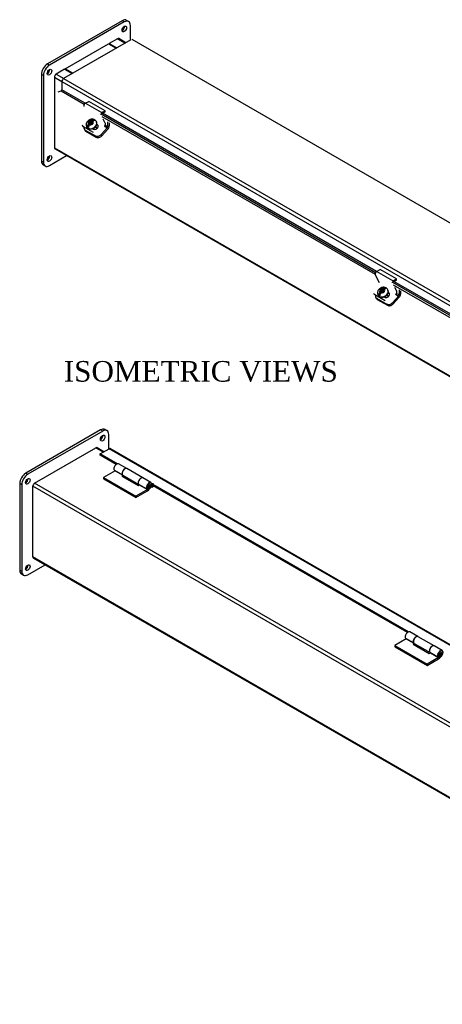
# Model space of a CAD drawing. Header units: inches. Extents: x 1 to 149, y 10 to 99.
# Tile 6 of 7: x 102 to 120, y 56 to 99. Entities that reach past the tile are written whole.
import ezdxf
from ezdxf.enums import TextEntityAlignment as Align

# ---------------------------------------------------------------- set-up
doc = ezdxf.new("R2010")
doc.units = ezdxf.units.IN
doc.header["$MEASUREMENT"] = 0
for name, color, linetype in [('COM40176', 7, 'CONTINUOUS'), ('COM49236', 7, 'CONTINUOUS'), ('COM49237', 7, 'CONTINUOUS'), ('COM50014', 7, 'CONTINUOUS'), ('COM52631', 7, 'CONTINUOUS'), ('COM71012', 7, 'CONTINUOUS'), ('DEFAULT', 7, 'CONTINUOUS'), ('HNG11000', 7, 'CONTINUOUS'), ('SCS19419', 7, 'CONTINUOUS')]:
    doc.layers.add(name, color=color, linetype=linetype)
doc.styles.add('SEACAD_TIMES_NEW_ROMAN', font='times.ttf')

msp = doc.modelspace()

# ---------------------------------------------------------------- linework, layer by layer
at = {"layer": 'COM40176', "color": 7, "linetype": 'Continuous'}
for p, q in [((104.679, 95.619), (104.838, 95.695)), ((105.386, 95.211), (104.679, 95.619)), ((105.546, 95.287), (104.838, 95.695)), ((105.383, 95.163), (105.542, 95.239)), ((105.386, 95.211), (105.546, 95.287)), ((105.542, 95.239), (105.546, 95.287)), ((104.542, 94.669), (104.559, 94.637)), ((105.219, 94.659), (105.183, 94.68)), ((105.202, 94.691), (105.187, 94.7)), ((105.219, 94.659), (105.202, 94.691)), ((105.554, 94.754), (105.468, 94.917)), ((104.588, 94.622), (104.605, 94.59)), ((105.046, 94.335), (104.605, 94.59)), ((104.998, 94.504), (105.022, 94.49)), ((117.407, 88.271), (117.566, 88.347)), ((118.114, 87.863), (117.407, 88.271)), ((118.273, 87.939), (117.566, 88.347)), ((117.538, 87.773), (117.347, 88.136)), ((118.111, 87.814), (118.27, 87.89)), ((118.114, 87.863), (118.273, 87.939)), ((118.27, 87.89), (118.273, 87.939)), ((118.282, 87.406), (118.196, 87.569)), ((117.27, 87.321), (117.287, 87.288)), ((117.316, 87.274), (117.333, 87.241)), ((117.774, 86.987), (117.333, 87.241)), ((117.726, 87.156), (117.75, 87.142)), ((117.947, 87.31), (117.91, 87.332)), ((117.93, 87.343), (117.915, 87.351)), ((117.947, 87.31), (117.93, 87.343))]:
    msp.add_line(p, q, dxfattribs=at)
for centre, major_axis, ratio, start_param, end_param in [((104.674, 95.546), (-0.043, -0.0745), 0.57735, 3.839724, 5.934119), ((105.381, 95.138), (-0.0145, -0.0251), 0.57735, 3.839724, 5.934119), ((105.112, 94.591), (-0.124, -0.065), 0.767256, 0.450514, 3.592107), ((105.499, 94.693), (-0.043, -0.0745), 0.57735, 1.22173, 2.792527), ((104.725, 94.724), (0.166, 0.088), 0.767256, 3.141593, 3.592107), ((105.129, 94.558), (-0.124, -0.065), 0.767256, 3.311973, 3.592107), ((117.402, 88.198), (-0.043, -0.0745), 0.57735, 3.839724, 5.934119), ((118.109, 87.79), (-0.0145, -0.0251), 0.57735, 3.839724, 5.934119), ((118.227, 87.344), (-0.043, -0.0745), 0.57735, 1.22173, 2.792527), ((117.453, 87.376), (0.166, 0.088), 0.767256, 3.141593, 3.592107), ((117.84, 87.242), (-0.124, -0.065), 0.767256, 0.450514, 3.592107), ((117.857, 87.21), (-0.124, -0.065), 0.767256, 3.311973, 3.592107)]:
    msp.add_ellipse(centre, major_axis=major_axis, ratio=ratio, start_param=start_param, end_param=end_param, dxfattribs=at)
at = {"layer": 'COM49236', "color": 7, "linetype": 'Continuous'}
for p, q in [((106.088, 98.44), (105.723, 98.228)), ((105.723, 98.228), (106.054, 98.037)), ((105.723, 98.203), (105.723, 98.228)), ((106.088, 98.44), (106.42, 98.248)), ((106.452, 98.266), (106.142, 98.445)), ((103.778, 97.106), (103.413, 96.895)), ((103.413, 96.895), (103.744, 96.703)), ((103.778, 97.106), (104.11, 96.914)), ((103.336, 96.762), (103.336, 93.673)), ((103.336, 96.762), (103.658, 96.577)), ((103.336, 93.673), (145.099, 69.561)), ((103.359, 93.623), (145.099, 69.524)), ((102.466, 79.014), (105.142, 80.559)), ((105.463, 80.374), (105.142, 80.559)), ((105.494, 80.392), (105.196, 80.564)), ((102.39, 75.792), (102.39, 78.882)), ((144.197, 54.744), (102.39, 78.882)), ((144.274, 54.877), (102.466, 79.014)), ((144.154, 51.68), (102.39, 75.792)), ((102.412, 75.743), (144.154, 51.643))]:
    msp.add_line(p, q, dxfattribs=at)
for centre, major_axis, start_param, end_param in [((106.088, 98.351), (-0.054, -0.0935), 3.141593, 3.926991), ((103.413, 96.807), (0.054, 0.0935), 0.785398, 2.356194), ((103.413, 93.717), (0.054, 0.0935), 2.356194, 3.141593), ((105.142, 80.471), (-0.054, -0.0935), 3.141593, 3.926991), ((102.466, 78.926), (-0.054, -0.0935), 3.926991, 5.497787), ((102.466, 75.836), (0.054, 0.0935), 2.356194, 3.141593)]:
    msp.add_ellipse(centre, major_axis=major_axis, ratio=0.57735, start_param=start_param, end_param=end_param, dxfattribs=at)
at = {"layer": 'COM49237', "color": 7, "linetype": 'Continuous'}
for p, q in [((106.674, 98.395), (103.733, 96.697)), ((148.071, 74.531), (106.728, 98.4)), ((103.657, 96.565), (103.657, 96.206)), ((103.657, 96.565), (145, 72.695)), ((103.733, 96.697), (145.076, 72.827)), ((103.502, 96.123), (103.625, 96.159)), ((103.625, 96.159), (104.634, 95.576)), ((104.676, 95.618), (103.657, 96.206)), ((105.37, 95.152), (117.362, 88.228)), ((117.404, 88.269), (105.427, 95.184)), ((117.351, 88.128), (105.414, 95.02)), ((118.098, 87.803), (130.09, 80.88)), ((130.131, 80.921), (118.155, 87.835)), ((130.079, 80.779), (118.142, 87.671)), ((105.329, 80.297), (105.717, 80.521)), ((147.06, 56.651), (105.717, 80.521)), ((147.114, 56.657), (105.771, 80.526)), ((105.329, 80.238), (105.329, 80.297)), ((106.083, 79.862), (105.329, 80.297)), ((106.03, 79.834), (105.329, 80.238)), ((107.606, 78.982), (107.581, 78.997)), ((107.606, 78.924), (107.583, 78.937)), ((107.606, 78.982), (107.606, 78.924)), ((107.649, 78.899), (107.649, 78.958)), ((118.803, 72.518), (107.649, 78.958)), ((118.75, 72.49), (107.649, 78.899))]:
    msp.add_line(p, q, dxfattribs=at)
for centre, major_axis, start_param, end_param in [((103.733, 96.609), (0.054, 0.0935), 0.785398, 2.356194), ((103.631, 96.191), (0.018, 0.0312), 3.682645, 5.497787), ((105.717, 80.432), (-0.054, -0.0935), 3.141593, 3.926991), ((107.628, 78.97), (-0.03, 0), 2.356194, 5.497787), ((107.628, 78.911), (-0.03, 0), 3.926991, 5.497787)]:
    msp.add_ellipse(centre, major_axis=major_axis, ratio=0.57735, start_param=start_param, end_param=end_param, dxfattribs=at)
at = {"layer": 'COM50014', "color": 7, "linetype": 'Continuous'}
for p, q in [((103.8, 97.118), (105.701, 98.216)), ((105.701, 98.216), (106.032, 98.024)), ((104.132, 96.927), (103.8, 97.118)), ((103.8, 97.118), (103.8, 97.093))]:
    msp.add_line(p, q, dxfattribs=at)
at = {"layer": 'COM52631', "color": 7, "linetype": 'Continuous'}
for p, q in [((105.656, 94.809), (105.656, 94.59)), ((105.723, 94.77), (105.723, 94.629)), ((104.634, 94.495), (104.662, 94.441)), ((104.679, 94.448), (105.121, 94.193)), ((104.679, 94.448), (104.708, 94.394)), ((104.708, 94.394), (105.149, 94.139)), ((105.374, 94.251), (105.636, 94.543)), ((105.374, 94.251), (105.402, 94.197)), ((105.402, 94.197), (105.664, 94.489)), ((105.503, 94.62), (105.636, 94.543)), ((105.656, 94.59), (105.536, 94.659)), ((105.121, 94.193), (105.149, 94.139)), ((118.383, 87.46), (118.383, 87.242)), ((118.451, 87.422), (118.451, 87.28)), ((117.361, 87.146), (117.39, 87.093)), ((117.407, 87.1), (117.849, 86.845)), ((117.407, 87.1), (117.436, 87.046)), ((117.436, 87.046), (117.877, 86.791)), ((118.102, 86.903), (118.364, 87.195)), ((118.13, 86.849), (118.392, 87.141)), ((118.231, 87.272), (118.364, 87.195)), ((118.383, 87.242), (118.264, 87.311)), ((117.849, 86.845), (117.877, 86.791)), ((118.102, 86.903), (118.13, 86.849))]:
    msp.add_line(p, q, dxfattribs=at)
for centre, major_axis, ratio, start_param, end_param in [((104.8, 94.583), (0.166, 0.088), 0.767256, 2.563482, 3.592107), ((104.828, 94.529), (0.166, 0.088), 0.767256, 3.141593, 3.592107), ((105.241, 94.328), (-0.166, -0.088), 0.767256, 0.450514, 2.021311), ((105.622, 94.57), (-0.024, -0.0416), 0.57735, 1.22173, 2.356194), ((105.622, 94.57), (-0.071, -0.124), 0.57735, 1.22173, 2.356194), ((105.27, 94.274), (-0.166, -0.088), 0.767256, 0.450514, 2.021311), ((117.528, 87.234), (0.166, 0.088), 0.767256, 2.563482, 3.592107), ((117.556, 87.18), (0.166, 0.088), 0.767256, 3.141593, 3.592107), ((118.35, 87.222), (-0.024, -0.0416), 0.57735, 1.22173, 2.356194), ((118.35, 87.222), (-0.072, -0.124), 0.57735, 1.22173, 2.356194), ((117.969, 86.979), (-0.166, -0.088), 0.767256, 0.450514, 2.021311), ((117.997, 86.925), (-0.166, -0.088), 0.767256, 0.450514, 2.021311)]:
    msp.add_ellipse(centre, major_axis=major_axis, ratio=ratio, start_param=start_param, end_param=end_param, dxfattribs=at)
at = {"layer": 'COM71012', "color": 7, "linetype": 'Continuous'}
for p, q in [((106.297, 99.224), (103.027, 97.336)), ((106.385, 99.173), (103.115, 97.285)), ((106.385, 99.173), (106.297, 99.224)), ((106.573, 99.191), (106.484, 99.242)), ((106.65, 98.381), (106.65, 99.02)), ((106.142, 98.445), (106.142, 98.445)), ((106.142, 98.445), (106.142, 98.445)), ((103.027, 97.336), (103.115, 97.285)), ((102.761, 96.876), (102.761, 93.1)), ((102.85, 96.825), (102.761, 96.876)), ((102.85, 96.825), (102.85, 93.049)), ((103.358, 96.838), (103.358, 96.837)), ((103.359, 96.838), (103.358, 96.838)), ((103.358, 93.624), (103.358, 93.623)), ((103.358, 93.623), (103.358, 93.624)), ((102.761, 93.1), (102.85, 93.049)), ((103.115, 92.896), (103.867, 93.33)), ((102.839, 92.928), (102.927, 92.877)), ((105.351, 81.343), (102.081, 79.455)), ((105.44, 81.292), (105.351, 81.343)), ((105.627, 81.31), (105.539, 81.361)), ((105.44, 81.292), (102.169, 79.404)), ((105.705, 80.514), (105.705, 81.139)), ((105.197, 80.564), (105.196, 80.564)), ((105.197, 80.564), (105.197, 80.564)), ((102.081, 79.455), (102.169, 79.404)), ((101.816, 78.995), (101.816, 75.219)), ((101.904, 78.944), (101.816, 78.995)), ((101.904, 78.944), (101.904, 75.168)), ((102.413, 75.743), (102.413, 75.742)), ((102.413, 75.742), (102.413, 75.743)), ((102.169, 75.015), (102.921, 75.449)), ((101.816, 75.219), (101.904, 75.168)), ((101.894, 75.047), (101.982, 74.996))]:
    msp.add_line(p, q, dxfattribs=at)
for centre in [(106.385, 98.867), (103.115, 96.978), (103.115, 93.202), (105.44, 80.986), (102.169, 79.097), (102.169, 75.321)]:
    msp.add_ellipse(centre, major_axis=(0.07, 0.122), ratio=0.57735, dxfattribs=at)
for centre, major_axis, start_param, end_param in [((106.297, 98.918), (0.07, 0.122), 3.821986, 5.602792), ((106.297, 98.918), (-0.188, -0.325), 3.141593, 3.926991), ((106.385, 98.867), (-0.188, -0.325), 2.356194, 3.926991), ((103.027, 97.029), (-0.188, -0.325), 3.926991, 5.497787), ((103.115, 96.978), (0.188, 0.325), 0.785398, 2.356194), ((103.027, 97.029), (0.07, 0.122), 3.821986, 5.602792), ((103.027, 93.253), (0.187, 0.325), 2.356194, 3.141593), ((103.115, 93.202), (0.188, 0.325), 2.356194, 3.926991), ((103.027, 93.253), (0.07, 0.122), 3.821986, 5.602792), ((105.351, 81.037), (-0.188, -0.325), 3.141593, 3.926991), ((105.44, 80.986), (-0.188, -0.325), 2.356194, 3.926991), ((105.351, 81.037), (0.07, 0.122), 3.821986, 5.602792), ((102.081, 79.148), (-0.187, -0.325), 3.926991, 5.497787), ((102.169, 79.097), (0.188, 0.325), 0.785398, 2.356194), ((102.081, 79.148), (0.07, 0.122), 3.821986, 5.602792), ((102.081, 75.372), (0.07, 0.122), 3.821986, 5.602792), ((102.081, 75.372), (0.188, 0.325), 2.356194, 3.141593), ((102.169, 75.321), (0.188, 0.325), 2.356194, 3.926991)]:
    msp.add_ellipse(centre, major_axis=major_axis, ratio=0.57735, start_param=start_param, end_param=end_param, dxfattribs=at)
at = {"layer": 'HNG11000', "color": 7, "linetype": 'Continuous'}
for p, q in [((106.489, 79.653), (106.136, 79.857)), ((107.193, 79.247), (106.493, 79.651)), ((105.979, 79.559), (105.477, 79.27)), ((105.477, 79.27), (105.477, 79.208)), ((105.477, 79.27), (106.891, 78.453)), ((105.477, 79.208), (106.891, 78.392)), ((105.95, 79.579), (106.304, 79.375)), ((105.979, 79.559), (106.315, 79.365)), ((106.331, 79.355), (106.28, 79.325)), ((106.28, 79.325), (106.987, 78.916)), ((106.304, 79.375), (106.305, 79.376)), ((106.324, 79.359), (107.024, 78.954)), ((107.55, 79.041), (107.196, 79.245)), ((106.987, 78.916), (107.039, 78.947)), ((107.011, 78.967), (107.365, 78.763)), ((107.039, 78.947), (107.393, 78.743)), ((107.365, 78.763), (107.41, 78.821)), ((107.599, 78.833), (107.557, 78.858)), ((107.599, 78.895), (107.576, 78.907)), ((107.649, 78.924), (107.599, 78.895)), ((107.599, 78.895), (107.599, 78.833)), ((107.681, 78.881), (107.599, 78.833)), ((107.393, 78.743), (106.891, 78.453)), ((106.891, 78.392), (107.393, 78.682)), ((106.891, 78.453), (106.891, 78.392)), ((119.21, 72.309), (118.856, 72.513)), ((119.913, 71.903), (119.213, 72.307)), ((118.699, 72.215), (118.197, 71.926)), ((118.197, 71.926), (118.197, 71.864)), ((118.197, 71.926), (119.612, 71.109)), ((118.197, 71.864), (119.612, 71.048)), ((118.671, 72.235), (119.024, 72.031)), ((118.699, 72.215), (119.036, 72.021)), ((119.052, 72.01), (119, 71.981)), ((119, 71.981), (119.707, 71.572)), ((119.024, 72.031), (119.025, 72.032)), ((119.045, 72.014), (119.745, 71.61)), ((120.27, 71.696), (119.917, 71.901)), ((119.707, 71.572), (119.76, 71.603)), ((119.731, 71.623), (120.085, 71.419)), ((119.76, 71.603), (120.113, 71.399)), ((120.085, 71.419), (120.13, 71.477)), ((120.113, 71.399), (119.612, 71.109)), ((119.612, 71.048), (120.113, 71.337)), ((119.612, 71.109), (119.612, 71.048))]:
    msp.add_line(p, q, dxfattribs=at)
for centre, major_axis, start_param, end_param in [((106.051, 79.711), (-0.084, -0.146), 3.141593, 6.059014), ((106.405, 79.507), (-0.084, -0.146), 3.12064, 6.059014), ((106.409, 79.505), (0.084, 0.146), 0, 3.141593), ((106.332, 79.555), (-0.16, -0.276), 0.785398, 0.995157), ((107.112, 79.099), (-0.084, -0.146), 3.141593, 6.059014), ((107.109, 79.101), (0.084, 0.146), -0.020706, 3.327333), ((107.466, 78.894), (-0.084, -0.146), 1.550479, 6.059014), ((107.466, 78.894), (-0.0469, -0.0812), 1.551176, 6.059014), ((107.393, 78.942), (-0.122, -0.212), 0.785398, 1.54262), ((107.393, 78.942), (-0.16, -0.276), 0.785398, 1.544273), ((118.772, 72.367), (-0.084, -0.146), 3.141593, 6.059014), ((119.125, 72.163), (-0.084, -0.146), 3.120656, 6.059014), ((119.129, 72.161), (0.084, 0.146), 0, 3.141593), ((119.053, 72.21), (-0.16, -0.276), 0.785398, 0.995157), ((119.832, 71.754), (-0.084, -0.146), 3.141593, 6.059014), ((119.829, 71.756), (0.084, 0.146), -0.020956, 3.327333), ((120.186, 71.55), (-0.084, -0.146), 1.550479, 6.059014), ((120.186, 71.55), (-0.0469, -0.0812), 1.551176, 6.059014), ((120.113, 71.598), (-0.122, -0.212), 0.785398, 1.54262), ((120.113, 71.598), (-0.16, -0.276), 0.785398, 1.544273)]:
    msp.add_ellipse(centre, major_axis=major_axis, ratio=0.57735, start_param=start_param, end_param=end_param, dxfattribs=at)
for centre in [(107.483, 78.884), (120.204, 71.54)]:
    msp.add_ellipse(centre, major_axis=(-0.02, -0.0346), ratio=0.57735, dxfattribs=at)
for points, knots in [([(107.403, 78.827), (107.41, 78.824), (107.423, 78.818), (107.446, 78.818), (107.469, 78.825), (107.491, 78.841), (107.511, 78.865), (107.524, 78.895), (107.526, 78.912), (107.526, 78.921)], [0, 0, 0, 0, 0.11655, 0.242733, 0.369513, 0.514169, 0.685628, 0.871038, 1, 1, 1, 1]), ([(107.526, 78.921), (107.525, 78.932), (107.523, 78.949), (107.51, 78.971), (107.498, 78.978), (107.493, 78.982)], [0, 0, 0, 0, 0.413229, 0.751398, 1, 1, 1, 1]), ([(120.124, 71.483), (120.131, 71.48), (120.143, 71.473), (120.166, 71.474), (120.189, 71.481), (120.212, 71.496), (120.232, 71.521), (120.245, 71.55), (120.246, 71.568), (120.247, 71.577)], [0, 0, 0, 0, 0.11655, 0.242733, 0.369513, 0.514169, 0.685628, 0.871038, 1, 1, 1, 1]), ([(120.247, 71.577), (120.246, 71.588), (120.244, 71.605), (120.23, 71.627), (120.219, 71.634), (120.213, 71.638)], [0, 0, 0, 0, 0.413229, 0.751398, 1, 1, 1, 1])]:
    msp.add_open_spline(points, degree=3, knots=knots, dxfattribs=at)
at = {"layer": 'SCS19419', "color": 7, "linetype": 'Continuous'}
for p, q in [((104.768, 94.59), (104.873, 94.707)), ((104.884, 94.697), (104.775, 94.576)), ((104.807, 94.798), (104.813, 94.795)), ((104.813, 94.795), (104.852, 94.772)), ((104.854, 94.744), (104.819, 94.704)), ((104.874, 94.806), (104.846, 94.775)), ((104.857, 94.845), (104.851, 94.848)), ((104.874, 94.806), (104.851, 94.848)), ((104.852, 94.772), (104.872, 94.735)), ((104.854, 94.744), (104.852, 94.772)), ((104.873, 94.707), (104.854, 94.744)), ((104.897, 94.822), (104.857, 94.845)), ((104.869, 94.676), (104.904, 94.715)), ((104.904, 94.779), (104.872, 94.744)), ((104.872, 94.744), (104.907, 94.723)), ((104.872, 94.735), (104.873, 94.707)), ((104.921, 94.779), (104.874, 94.806)), ((104.907, 94.723), (104.875, 94.687)), ((104.875, 94.687), (104.877, 94.686)), ((104.896, 94.73), (104.917, 94.754)), ((104.897, 94.822), (104.931, 94.83)), ((104.917, 94.785), (104.897, 94.822)), ((104.939, 94.759), (104.904, 94.779)), ((104.917, 94.754), (104.904, 94.779)), ((104.937, 94.723), (104.904, 94.715)), ((104.911, 94.717), (104.907, 94.723)), ((104.95, 94.793), (104.917, 94.785)), ((104.917, 94.754), (104.953, 94.733)), ((104.966, 94.869), (104.931, 94.83)), ((104.931, 94.83), (104.95, 94.793)), ((104.937, 94.723), (104.975, 94.701)), ((104.971, 94.795), (104.939, 94.759)), ((104.953, 94.733), (104.939, 94.759)), ((104.95, 94.793), (105.056, 94.91)), ((104.953, 94.733), (104.984, 94.769)), ((105.069, 94.905), (104.96, 94.783)), ((104.981, 94.789), (104.971, 94.795)), ((104.982, 94.775), (104.971, 94.795)), ((104.975, 94.739), (104.991, 94.756)), ((105.01, 94.718), (104.975, 94.739)), ((104.988, 94.713), (104.975, 94.739)), ((104.975, 94.701), (104.983, 94.696)), ((104.98, 94.801), (105.015, 94.84)), ((104.98, 94.801), (104.982, 94.773)), ((105.02, 94.751), (104.982, 94.773)), ((104.982, 94.773), (105.002, 94.736)), ((105.028, 94.746), (105.02, 94.751)), ((105.173, 94.8), (105.164, 94.817)), ((104.74, 94.593), (104.749, 94.576)), ((104.81, 94.555), (104.818, 94.565)), ((105.192, 94.514), (105.144, 94.605)), ((117.496, 87.241), (117.601, 87.358)), ((117.534, 87.45), (117.541, 87.446)), ((117.541, 87.446), (117.58, 87.423)), ((117.582, 87.395), (117.547, 87.356)), ((117.602, 87.457), (117.574, 87.427)), ((117.585, 87.496), (117.579, 87.5)), ((117.602, 87.457), (117.579, 87.5)), ((117.58, 87.423), (117.6, 87.387)), ((117.582, 87.395), (117.58, 87.423)), ((117.601, 87.358), (117.582, 87.395)), ((117.625, 87.473), (117.585, 87.496)), ((117.597, 87.328), (117.631, 87.367)), ((117.632, 87.431), (117.6, 87.395)), ((117.6, 87.395), (117.635, 87.375)), ((117.6, 87.387), (117.601, 87.358)), ((117.649, 87.43), (117.602, 87.457)), ((117.635, 87.375), (117.603, 87.339)), ((117.624, 87.381), (117.645, 87.405)), ((117.625, 87.473), (117.659, 87.481)), ((117.645, 87.437), (117.625, 87.473)), ((117.665, 87.374), (117.631, 87.367)), ((117.667, 87.41), (117.632, 87.431)), ((117.645, 87.405), (117.632, 87.431)), ((117.639, 87.368), (117.635, 87.375)), ((117.678, 87.444), (117.645, 87.437)), ((117.645, 87.405), (117.681, 87.385)), ((117.694, 87.521), (117.659, 87.481)), ((117.659, 87.481), (117.678, 87.444)), ((117.665, 87.374), (117.703, 87.353)), ((117.699, 87.446), (117.667, 87.41)), ((117.681, 87.385), (117.667, 87.41)), ((117.678, 87.444), (117.783, 87.562)), ((117.681, 87.385), (117.712, 87.42)), ((117.797, 87.556), (117.688, 87.435)), ((117.709, 87.441), (117.699, 87.446)), ((117.71, 87.426), (117.699, 87.446)), ((117.703, 87.39), (117.719, 87.408)), ((117.738, 87.37), (117.703, 87.39)), ((117.716, 87.365), (117.703, 87.39)), ((117.708, 87.453), (117.743, 87.491)), ((117.708, 87.453), (117.71, 87.424)), ((117.748, 87.403), (117.71, 87.424)), ((117.71, 87.424), (117.729, 87.388)), ((117.756, 87.398), (117.748, 87.403)), ((117.901, 87.451), (117.892, 87.468)), ((117.468, 87.245), (117.477, 87.228)), ((117.611, 87.349), (117.502, 87.227)), ((117.538, 87.207), (117.546, 87.216)), ((117.603, 87.339), (117.605, 87.338)), ((117.703, 87.353), (117.711, 87.348)), ((117.919, 87.166), (117.871, 87.257))]:
    msp.add_line(p, q, dxfattribs=at)
for centre, radius, start, end in [((104.959, 94.574), 0.192, 137.2228, 175.3731), ((107.632, 92.311), 3.764, 137.621, 138.6442), ((105.013, 94.544), 0.196, 137.5162, 174.9628), ((106.968, 92.962), 2.635, 137.402, 138.8633), ((105, 94.751), 0.169, 65.6048, 70.669), ((104.787, 94.589), 0.0184, 179.6714, 228.8133), ((117.687, 87.226), 0.192, 137.2228, 175.3731), ((120.36, 84.963), 3.764, 137.621, 138.6442), ((119.696, 85.614), 2.635, 137.402, 138.8633), ((117.728, 87.402), 0.169, 65.6048, 70.669), ((117.515, 87.241), 0.0184, 179.6714, 228.8133), ((117.741, 87.196), 0.196, 137.5162, 174.9628)]:
    msp.add_arc(centre, radius, start, end, dxfattribs=at)
for centre, major_axis, ratio, start_param, end_param in [((104.952, 94.705), (-0.212, -0.112), 0.767256, 0, 3.147196), ((104.961, 94.688), (0.212, 0.112), 0.767256, 3.141593, 6.283185), ((104.916, 94.773), (0.106, 0.056), 0.767256, 2.317279, 3.308665), ((104.916, 94.773), (0.106, 0.056), 0.767256, 0.733956, 1.725342), ((104.916, 94.773), (-0.106, -0.056), 0.767256, 0.759058, 1.725342), ((104.897, 94.721), (-0.0261, 0.0234), 0.279258, 0.645091, 0.934843), ((104.881, 94.703), (0.00745, -0.00667), 0.279258, 3.786684, 5.35748), ((104.941, 94.771), (-0.0261, 0.0234), 0.279258, 0.645091, 0.934843), ((104.957, 94.789), (-0.00745, 0.00667), 0.279258, 0.645091, 2.215887), ((104.977, 94.75), (0.0261, -0.0234), 0.279258, 0.355339, 0.645091), ((104.916, 94.773), (-0.106, -0.056), 0.767256, 2.317279, 3.283563), ((104.939, 94.73), (0.205, 0.108), 0.767256, 0.335922, 0.552573), ((104.952, 94.705), (-0.212, -0.112), 0.767256, 6.280861, 6.283185), ((104.939, 94.73), (-0.205, -0.108), 0.767256, 0.348456, 0.565106), ((117.68, 87.356), (-0.212, -0.112), 0.767256, 0, 3.147196), ((117.689, 87.339), (0.212, 0.112), 0.767256, 3.141593, 6.283185), ((117.644, 87.425), (0.106, 0.056), 0.767256, 2.317279, 3.308665), ((117.644, 87.425), (0.106, 0.056), 0.767256, 0.733956, 1.725342), ((117.624, 87.372), (-0.0261, 0.0234), 0.279258, 0.645091, 0.934843), ((117.608, 87.354), (0.00745, -0.00667), 0.279258, 3.786684, 5.35748), ((117.669, 87.422), (-0.0261, 0.0234), 0.279258, 0.645091, 0.934843), ((117.685, 87.44), (-0.00745, 0.00667), 0.279258, 0.645091, 2.215887), ((117.705, 87.402), (0.0261, -0.0234), 0.279258, 0.355339, 0.645091), ((117.644, 87.425), (-0.106, -0.056), 0.767256, 2.317279, 3.283563), ((117.667, 87.382), (0.205, 0.108), 0.767256, 0.335922, 0.552573), ((117.68, 87.356), (-0.212, -0.112), 0.767256, 6.280861, 6.283185), ((117.667, 87.382), (-0.205, -0.108), 0.767256, 0.348456, 0.565106), ((117.644, 87.425), (-0.106, -0.056), 0.767256, 0.759058, 1.725342)]:
    msp.add_ellipse(centre, major_axis=major_axis, ratio=ratio, start_param=start_param, end_param=end_param, dxfattribs=at)
for points, knots in [([(105.042, 94.913), (105.026, 94.917), (104.993, 94.927), (104.929, 94.922), (104.86, 94.9), (104.797, 94.858), (104.749, 94.802), (104.721, 94.737), (104.715, 94.673), (104.723, 94.622), (104.738, 94.6), (104.742, 94.595)], [0, 0, 0, 0, 0.081221, 0.204568, 0.333418, 0.467031, 0.605017, 0.727704, 0.846594, 0.96335, 1, 1, 1, 1]), ([(104.876, 94.729), (104.876, 94.723), (104.877, 94.718), (104.878, 94.709), (104.878, 94.707), (104.88, 94.703), (104.88, 94.701), (104.881, 94.699), (104.882, 94.698), (104.884, 94.697)], [0, 0, 0, 0, 0.5, 0.5, 0.75, 0.75, 0.875, 0.875, 1, 1, 1, 1]), ([(104.96, 94.783), (104.959, 94.784), (104.958, 94.784), (104.954, 94.784), (104.953, 94.784), (104.948, 94.784), (104.944, 94.783), (104.934, 94.782), (104.927, 94.78), (104.921, 94.779)], [0, 0, 0, 0, 0.125, 0.125, 0.25, 0.25, 0.5, 0.5, 1, 1, 1, 1]), ([(105.056, 94.91), (105.052, 94.911), (105.049, 94.912), (105.042, 94.912), (105.039, 94.912), (105.028, 94.911), (105.02, 94.908), (105.004, 94.901), (104.996, 94.896), (104.981, 94.884), (104.973, 94.877), (104.966, 94.869)], [0, 0, 0, 0, 0.125, 0.125, 0.25, 0.25, 0.5, 0.5, 0.75, 0.75, 1, 1, 1, 1]), ([(105.015, 94.84), (105.022, 94.848), (105.03, 94.855), (105.045, 94.867), (105.053, 94.872), (105.065, 94.878), (105.069, 94.879), (105.077, 94.881), (105.081, 94.882), (105.092, 94.884), (105.098, 94.883), (105.105, 94.881)], [0, 0, 0, 0, 0.25, 0.25, 0.5, 0.5, 0.625, 0.625, 0.75, 0.75, 1, 1, 1, 1]), ([(105.105, 94.884), (105.106, 94.883), (105.107, 94.882), (105.107, 94.881), (105.106, 94.881), (105.105, 94.881)], [0, 0, 0, 0, 0.5, 0.5, 1, 1, 1, 1]), ([(104.818, 94.561), (104.818, 94.559), (104.817, 94.557), (104.814, 94.555), (104.812, 94.554), (104.81, 94.555)], [0, 0, 0, 0, 0.5, 0.5, 1, 1, 1, 1]), ([(117.77, 87.564), (117.754, 87.569), (117.721, 87.578), (117.657, 87.574), (117.588, 87.551), (117.525, 87.509), (117.477, 87.453), (117.449, 87.389), (117.443, 87.325), (117.451, 87.274), (117.466, 87.252), (117.47, 87.246)], [0, 0, 0, 0, 0.081221, 0.204568, 0.333418, 0.467031, 0.605017, 0.727704, 0.846594, 0.96335, 1, 1, 1, 1]), ([(117.604, 87.38), (117.604, 87.375), (117.605, 87.369), (117.606, 87.361), (117.606, 87.358), (117.607, 87.354), (117.608, 87.353), (117.609, 87.35), (117.61, 87.349), (117.611, 87.349)], [0, 0, 0, 0, 0.5, 0.5, 0.75, 0.75, 0.875, 0.875, 1, 1, 1, 1]), ([(117.688, 87.435), (117.687, 87.435), (117.686, 87.436), (117.682, 87.436), (117.681, 87.436), (117.676, 87.435), (117.672, 87.435), (117.662, 87.433), (117.655, 87.432), (117.649, 87.43)], [0, 0, 0, 0, 0.125, 0.125, 0.25, 0.25, 0.5, 0.5, 1, 1, 1, 1]), ([(117.783, 87.562), (117.78, 87.563), (117.777, 87.563), (117.77, 87.564), (117.767, 87.564), (117.756, 87.562), (117.748, 87.56), (117.732, 87.553), (117.724, 87.548), (117.709, 87.536), (117.701, 87.529), (117.694, 87.521)], [0, 0, 0, 0, 0.125, 0.125, 0.25, 0.25, 0.5, 0.5, 0.75, 0.75, 1, 1, 1, 1]), ([(117.743, 87.491), (117.75, 87.499), (117.758, 87.507), (117.773, 87.519), (117.781, 87.524), (117.793, 87.529), (117.797, 87.531), (117.805, 87.533), (117.808, 87.534), (117.819, 87.535), (117.826, 87.535), (117.833, 87.533)], [0, 0, 0, 0, 0.25, 0.25, 0.5, 0.5, 0.625, 0.625, 0.75, 0.75, 1, 1, 1, 1]), ([(117.832, 87.535), (117.834, 87.534), (117.835, 87.533), (117.835, 87.532), (117.834, 87.532), (117.833, 87.533)], [0, 0, 0, 0, 0.5, 0.5, 1, 1, 1, 1]), ([(117.546, 87.213), (117.546, 87.21), (117.545, 87.208), (117.542, 87.206), (117.54, 87.206), (117.538, 87.207)], [0, 0, 0, 0, 0.5, 0.5, 1, 1, 1, 1])]:
    msp.add_open_spline(points, degree=3, knots=knots, dxfattribs=at)
for points in [[(105.163, 94.817), (105.163, 94.825), (105.148, 94.843), (105.119, 94.873)], [(117.89, 87.469), (117.891, 87.476), (117.876, 87.495), (117.847, 87.524)]]:
    msp.add_open_spline(points, degree=3, dxfattribs=at)

# ---------------------------------------------------------------- texts
at = {"layer": 'DEFAULT', "color": 136, "linetype": 'Continuous', "style": 'SEACAD_TIMES_NEW_ROMAN'}
msp.add_text('ISOMETRIC VIEWS', height=0.9, dxfattribs=at).set_placement((103.741, 84.353), align=Align.TOP_LEFT)

doc.saveas('drawing.dxf')
